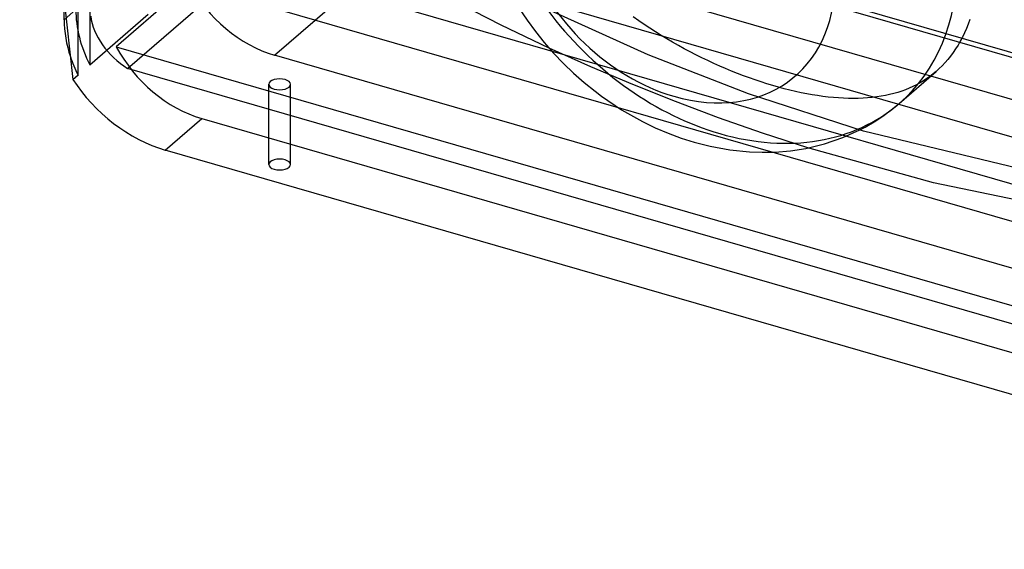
# Model space of a CAD drawing. Header units: millimetres. Extents: x -300 to 300, y -225 to 168.
# Tile 1 of 5: x -244 to 1, y -223 to -92. Entities that reach past the tile are written whole.
import ezdxf

# ---------------------------------------------------------------- set-up
doc = ezdxf.new("R2010")
doc.units = ezdxf.units.MM
doc.layers.add('HIDDEN', color=7, linetype='Continuous')
doc.layers.add('THICK', color=7, linetype='Continuous')

msp = doc.modelspace()

# ---------------------------------------------------------------- linework, layer by layer
at = {"layer": 'HIDDEN'}
for p, q in [((-229.55, -105.23), (-229.55, -33.98)), ((-226.65, -36.44), (-226.65, -102.72)), ((-165.69, -51.11), (220.06, -162.47)), ((207.9, -160.18), (-135.4, -61.08)), ((-183.81, -66.81), (201.94, -178.17)), ((198.83, -168.03), (-144.46, -68.93)), ((-201.94, -82.51), (-220.06, -98.2)), ((-201.94, -82.51), (183.81, -193.86)), ((-180.71, -100.33), (-162.58, -84.63)), ((-162.58, -84.63), (180.71, -183.73)), ((-233.01, -91.51), (-230.11, -89)), ((-226.65, -102.72), (-212.15, -90.17)), ((-87.95, -100.24), (-112.23, -89.26)), ((-90.26, -91.77), (-91.61, -90.81)), ((-88.89, -92.71), (-90.26, -91.77)), ((-87.51, -93.62), (-88.89, -92.71)), ((-86.11, -94.52), (-87.51, -93.62)), ((-84.7, -95.4), (-86.11, -94.52)), ((-83.28, -96.26), (-84.7, -95.4)), ((-81.85, -97.1), (-83.28, -96.26)), ((-80.41, -97.91), (-81.85, -97.1)), ((-220.06, -98.2), (165.69, -209.56)), ((-102.18, -103.19), (-112.54, -98.55)), ((-63.01, -109.91), (-87.95, -100.24)), ((-78.97, -98.71), (-80.41, -97.91)), ((-77.51, -99.48), (-78.97, -98.71)), ((-76.05, -100.23), (-77.51, -99.48)), ((-74.58, -100.96), (-76.05, -100.23)), ((162.58, -199.43), (-180.71, -100.33)), ((-73.1, -101.67), (-74.58, -100.96)), ((-71.63, -102.35), (-73.1, -101.67)), ((-70.15, -103.01), (-71.63, -102.35)), ((-91.72, -107.62), (-102.18, -103.19)), ((-68.67, -103.65), (-70.15, -103.01)), ((-67.2, -104.26), (-68.67, -103.65)), ((-65.72, -104.85), (-67.2, -104.26)), ((-64.25, -105.41), (-65.72, -104.85)), ((-17.13, -104.98), (-17.91, -105.57)), ((-16.38, -104.35), (-17.13, -104.98)), ((-230.81, -106.33), (-229.55, -105.23)), ((-182.17, -127.46), (-182.17, -107.54)), ((-176.77, -127.46), (-176.77, -107.54)), ((-81.13, -111.84), (-91.72, -107.62)), ((-62.77, -105.95), (-64.25, -105.41)), ((-61.31, -106.46), (-62.77, -105.95)), ((-59.85, -106.95), (-61.31, -106.46)), ((-58.4, -107.41), (-59.85, -106.95)), ((-56.95, -107.85), (-58.4, -107.41)), ((-20.37, -107.17), (-21.24, -107.64)), ((-19.53, -106.67), (-20.37, -107.17)), ((-18.71, -106.14), (-19.53, -106.67)), ((-17.91, -105.57), (-18.71, -106.14)), ((-34.39, -119.14), (-63.01, -109.91)), ((-55.52, -108.26), (-56.95, -107.85)), ((-54.1, -108.64), (-55.52, -108.26)), ((-52.68, -109), (-54.1, -108.64)), ((-51.28, -109.33), (-52.68, -109)), ((-49.89, -109.63), (-51.28, -109.33)), ((-48.52, -109.9), (-49.89, -109.63)), ((-47.16, -110.14), (-48.52, -109.9)), ((-26.92, -109.83), (-27.94, -110.09)), ((-25.91, -109.54), (-26.92, -109.83)), ((-24.93, -109.22), (-25.91, -109.54)), ((-23.98, -108.88), (-24.93, -109.22)), ((-23.04, -108.5), (-23.98, -108.88)), ((-22.13, -108.09), (-23.04, -108.5)), ((-21.24, -107.64), (-22.13, -108.09)), ((-70.45, -115.83), (-81.13, -111.84)), ((-45.82, -110.36), (-47.16, -110.14)), ((-44.5, -110.55), (-45.82, -110.36)), ((-43.19, -110.71), (-44.5, -110.55)), ((-41.89, -110.84), (-43.19, -110.71)), ((-40.62, -110.94), (-41.89, -110.84)), ((-39.36, -111.01), (-40.62, -110.94)), ((-38.13, -111.05), (-39.36, -111.01)), ((-36.91, -111.06), (-38.13, -111.05)), ((-35.72, -111.05), (-36.91, -111.06)), ((-34.54, -111), (-35.72, -111.05)), ((-33.39, -110.92), (-34.54, -111)), ((-32.26, -110.82), (-33.39, -110.92)), ((-31.14, -110.68), (-32.26, -110.82)), ((-30.05, -110.51), (-31.14, -110.68)), ((-28.99, -110.31), (-30.05, -110.51)), ((-27.94, -110.09), (-28.99, -110.31)), ((-207.9, -123.87), (-198.83, -116.02)), ((-198.83, -116.02), (144.46, -215.12)), ((-59.53, -119.64), (-70.45, -115.83)), ((-48.21, -123.33), (-59.53, -119.64)), ((6.25, -129.01), (-34.39, -119.14))]:
    msp.add_line(p, q, dxfattribs=at)
for centre, major_axis, ratio, start_param, end_param in [((-70.14, -60.75), (-44.62, 51.52), 0.75, 0.713724, 2.284521), ((-180.71, -75.21), (18.98, -21.92), 0.75, -1.863973, -0.857072), ((-205, -96.25), (-18.98, 21.92), 0.75, 0.713724, 1.245183), ((-198.83, -90.91), (-18.98, 21.92), 0.75, 1.27762, 2.284521), ((-207.9, -98.76), (18.98, -21.92), 0.75, -2.072575, -1.89641), ((-70.14, -60.75), (-44.62, 51.52), 0.75, 2.284521, 3.141593), ((-179.47, -127.46), (2.7, 0), 0.5, 1.047198, 3.141624), ((-179.47, -127.46), (2.7, 0), 0.5, 0.000031, 1.047198), ((-179.47, -127.46), (2.7, 0), 0.5, -3.141561, -2.094395), ((-179.47, -127.46), (2.7, 0), 0.5, -2.094395, 0.000031)]:
    msp.add_ellipse(centre, major_axis=major_axis, ratio=ratio, start_param=start_param, end_param=end_param, dxfattribs=at)
at = {"layer": 'THICK'}
for p, q in [((-244.05, 11.85), (-230.81, -106.33)), ((-217.23, -103.61), (-173.33, -65.59)), ((-124.46, -92.88), (-139.01, -85.36)), ((-233.01, -91.51), (-233.01, -86.69)), ((-119.98, -88.76), (-118.01, -91.65)), ((-112.54, -98.55), (-124.46, -92.88)), ((-118.01, -91.65), (-115.93, -94.46)), ((-8.42, -92.63), (-8.87, -93.73)), ((-8, -91.49), (-8.42, -92.63)), ((-115.93, -94.46), (-113.72, -97.19)), ((-9.35, -94.8), (-9.85, -95.84)), ((-8.87, -93.73), (-9.35, -94.8)), ((-113.72, -97.19), (-111.4, -99.82)), ((-10.94, -97.81), (-11.53, -98.75)), ((-10.38, -96.84), (-10.94, -97.81)), ((-9.85, -95.84), (-10.38, -96.84)), ((-111.4, -99.82), (-108.96, -102.35)), ((-12.14, -99.65), (-12.78, -100.52)), ((-11.53, -98.75), (-12.14, -99.65)), ((-108.96, -102.35), (-106.43, -104.78)), ((-14.14, -102.16), (-14.86, -102.92)), ((-13.45, -101.36), (-14.14, -102.16)), ((-12.78, -100.52), (-13.45, -101.36)), ((140.66, -206.92), (-217.23, -103.61)), ((-106.43, -104.78), (-103.8, -107.09)), ((-25.52, -112.27), (-16.37, -104.34)), ((-15.6, -103.65), (-16.38, -104.35)), ((-14.86, -102.92), (-15.6, -103.65)), ((-103.8, -107.09), (-101.08, -109.27)), ((-101.08, -109.27), (-99.48, -110.48)), ((-99.48, -110.48), (-94.5, -113.84)), ((-27.51, -113.9), (-25.52, -112.27)), ((-94.5, -113.84), (-89.33, -116.77)), ((-29.59, -115.43), (-27.51, -113.9)), ((-89.33, -116.77), (-86.16, -118.31)), ((-33.99, -118.15), (-31.75, -116.85)), ((-31.75, -116.85), (-29.59, -115.43)), ((-86.16, -118.31), (-82.95, -119.69)), ((-82.95, -119.69), (-79.71, -120.9)), ((-39.59, -120.78), (-35.31, -118.85)), ((-35.31, -118.85), (-33.99, -118.15)), ((-79.71, -120.9), (-76.45, -121.93)), ((-76.45, -121.93), (-72.52, -122.93)), ((-44.1, -122.32), (-39.59, -120.78)), ((135.4, -222.97), (-207.9, -123.87)), ((-72.52, -122.93), (-67.62, -123.83)), ((-67.62, -123.83), (-62.76, -124.32)), ((-62.76, -124.32), (-59.58, -124.43)), ((-59.58, -124.43), (-56.45, -124.36)), ((-56.45, -124.36), (-52.56, -124.03)), ((-52.56, -124.03), (-48.77, -123.44)), ((-48.77, -123.44), (-44.1, -122.32)), ((-17, -132), (-48.21, -123.33)), ((24.64, -140.65), (-17, -132))]:
    msp.add_line(p, q, dxfattribs=at)
for centre, major_axis, ratio, start_param, end_param in [((-81.5, -70.58), (-30.19, 34.86), 0.75, 2.284521, 5.426113), ((-81.5, -70.58), (-30.19, 34.86), 0.75, 1.10804, 2.284521), ((-70.14, -60.75), (-44.62, 51.52), 0.75, -3.141593, -2.427868), ((-207.9, -98.76), (18.98, -21.92), 0.75, -2.427868, -2.072575), ((-213.84, -94.27), (10.93, -9.64), 0.654812, -2.5161, -1.318862), ((-210.46, -100.98), (21.86, -19.28), 0.654812, -1.984641, -0.945303), ((-179.47, -107.54), (-2.7, 0), 0.5, -2.094395, 0.000031), ((-179.47, -107.54), (-2.7, 0), 0.5, 0.000031, 1.047198), ((-179.47, -107.54), (-2.7, 0), 0.5, 1.047198, 3.141624), ((-179.47, -107.54), (-2.7, 0), 0.5, -3.141561, -2.094395)]:
    msp.add_ellipse(centre, major_axis=major_axis, ratio=ratio, start_param=start_param, end_param=end_param, dxfattribs=at)

doc.saveas('drawing.dxf')
